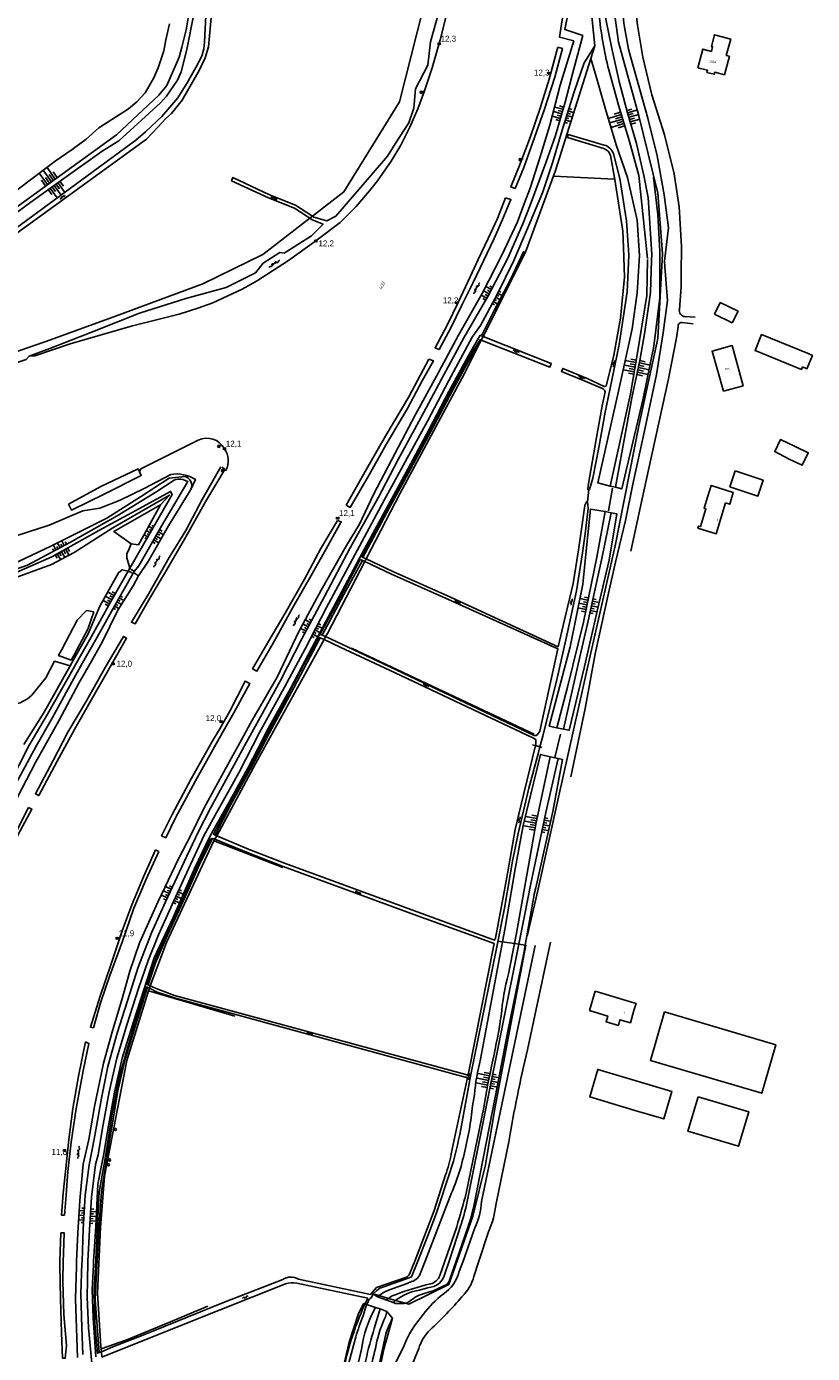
# Model space of a CAD drawing. Header units: millimetres. Extents: x 149344 to 154519, y 463794 to 476271.
# Tile 59 of 70: x 149745 to 150075, y 471195 to 471752. Entities that reach past the tile are written whole.
import ezdxf

# ---------------------------------------------------------------- set-up
doc = ezdxf.new("R2010")
doc.units = ezdxf.units.MM
doc.header["$LTSCALE"] = 4
doc.layers.get('0').update_dxf_attribs({"color": 252, "linetype": 'CONTINUOUS'})
for name, color, linetype in [('Gebouw', 252, 'CONTINUOUS'), ('Huisnummer', 252, 'CONTINUOUS'), ('Kilometrering', 252, 'CONTINUOUS'), ('symbool talud', 252, 'CONTINUOUS'), ('symbool water', 252, 'CONTINUOUS'), ('Topografie', 252, 'CONTINUOUS'), ('Waternaam', 252, 'CONTINUOUS')]:
    doc.layers.add(name, color=color, linetype=linetype)
doc.styles.add('ISO', font='ISO')
doc.styles.add('rtw_iso', font='iso-rtw.shx')

# ---------------------------------------------------------------- blocks, each defined once
blk = doc.blocks.new('nietgedefinieerd')
at = {"color": 0}
blk.add_circle((0, 0), 0.45, dxfattribs=at)
at = {"style": 'ISO'}
blk.add_attdef('88', (0.6, 0), '', height=0.9, dxfattribs=at)
blk = doc.blocks.new('water6')
at = {"linetype": 'Continuous'}
for centre, start, end in [((0.16, 1.47), 129.7446, 230.2554), ((-0.47, 2.22), 309.7446, 50.2554), ((-0.47, 0.72), 309.7446, 50.2554), ((0.49, 0), 129.7446, 230.2554), ((-0.14, 0.75), 309.7446, 50.2554), ((0.16, -1.51), 129.7446, 230.2554), ((-0.47, -0.76), 309.7446, 50.2554), ((-0.47, -2.26), 309.7446, 50.2554), ((-0.14, -0.75), 309.7446, 50.2554)]:
    blk.add_arc(centre, 0.488, start, end, dxfattribs=at)
blk = doc.blocks.new('talud')
for p, q in [((0, 0.75), (0.5, 0.75)), ((0, 0.5), (1, 0.5)), ((0, 0.25), (0.5, 0.25)), ((0, 0), (1, 0)), ((0, -0.25), (0.5, -0.25)), ((0, -0.5), (1, -0.5)), ((0, -0.75), (0.5, -0.75))]:
    blk.add_line(p, q)
blk = doc.blocks.new('water4')
at = {"linetype": 'Continuous'}
for centre, start, end in [((-0.01, 0.75), 129.7446, 230.2554), ((-0.32, 1.12), 309.7446, 50.2554), ((-0.32, 0.37), 309.7446, 50.2554), ((0.32, 0.01), 129.7446, 230.2554), ((0, 0.38), 309.7446, 50.2554), ((-0.01, -0.74), 129.7446, 230.2554), ((-0.32, -0.37), 309.7446, 50.2554), ((-0.32, -1.12), 309.7446, 50.2554), ((0, -0.37), 309.7446, 50.2554)]:
    blk.add_arc(centre, 0.244, start, end, dxfattribs=at)
blk = doc.blocks.new('kilometerpaal')
for p, q in [((-0.44, 0.44), (0.44, -0.44)), ((-0.44, -0.44), (-0.44, 0.44)), ((0.44, 0.44), (-0.44, -0.44)), ((0.44, -0.44), (0.44, 0.44))]:
    blk.add_line(p, q)
at = {"style": 'rtw_iso'}
blk.add_attdef('KILOMETERPAAL', (0.59, 0.87), '', height=2.5, dxfattribs=at)
blk = doc.blocks.new('aanduidingsbord')
for p, q in [((-0.81, -0.33), (0, 0)), ((-1.45, -0.5), (-1.01, -0.5))]:
    blk.add_line(p, q)
at = {"color": 0}
blk.add_circle((-1.23, -0.5), 0.45, dxfattribs=at)

msp = doc.modelspace()

# ---------------------------------------------------------------- linework, layer by layer
at = {"layer": 'Gebouw'}
for points in [[(150040.03, 471739.77), (150037.95, 471731.98), (150033.9, 471733.07), (150033.66, 471732.18), (150030.62, 471732.99), (150030.86, 471733.89), (150026.83, 471734.96), (150028.92, 471742.74), (150032.48, 471741.78), (150033.01, 471743.76), (150032.47, 471743.91), (150033.77, 471748.76), (150040.57, 471746.94), (150038.74, 471740.11), (150040.03, 471739.77)], [(150041.26, 471627.91), (150043.64, 471632.72), (150036.2, 471636.41), (150033.82, 471631.59), (150041.26, 471627.91)], [(150070.67, 471609.35), (150070.25, 471608.3), (150050.79, 471616.3), (150053.54, 471622.97), (150073, 471615)], [(150037.51, 471599.14), (150045.78, 471601.47), (150041.17, 471618.32), (150032.74, 471615.97), (150037.51, 471599.14)], [(150070.67, 471609.35), (150072.54, 471608.58), (150074.86, 471614.23), (150073, 471615)], [(150065.14, 471570.68), (150070.59, 471568.09), (150073.1, 471573.35), (150067.64, 471575.95), (150061.44, 471578.89), (150059.03, 471573.82), (150065.14, 471570.68)], [(150042.47, 471565.76), (150054.21, 471561.83), (150051.98, 471555.2), (150040.24, 471559.12), (150042.47, 471565.76)], [(150030.94, 471555.15), (150032.42, 471559.64), (150041.67, 471556.62), (150040.16, 471551.78), (150038.44, 471552.3)], [(150038.44, 471552.3), (150034.49, 471539.33), (150026.86, 471541.74), (150027.12, 471542.59), (150027.88, 471542.36), (150030.15, 471549.85), (150029.4, 471550.08), (150030.94, 471555.15)], [(149983.68, 471347.37), (149981.37, 471339.28), (149988.98, 471336.96), (149988.29, 471334.56), (149993.45, 471333.04), (149994.14, 471335.43), (149998.51, 471334.13), (150000, 471339.28)], [(150000, 471342.55), (149983.68, 471347.37)], [(150000, 471339.28), (150000.87, 471342.29), (150000, 471342.55)], [(150000, 471339.28), (150000, 471339.28)], [(150012.81, 471338.72), (150059.5, 471324.88), (150053.61, 471304.53), (150006.88, 471318.37), (150012.81, 471338.72)], [(150000, 471310.03), (149984.8, 471314.54), (149981.47, 471302.99), (150000, 471297.49)], [(150000, 471297.49), (150012.49, 471293.79), (150015.83, 471305.33), (150000, 471310.03)], [(150026.95, 471303.08), (150022.66, 471288.62), (150043.86, 471282.34), (150048.15, 471296.79), (150026.95, 471303.08)]]:
    msp.add_lwpolyline(points, dxfattribs=at)
at = {"layer": 'Topografie'}
for p, q in [((149966.45, 471689.4), (149991.72, 471688.13)), ((149980.54, 471552.73), (149981.1, 471557.88)), ((149990.96, 471558.5), (149989.38, 471549.05)), ((149990.06, 471559.38), (149992.32, 471558.91)), ((149987.96, 471548.64), (149990.39, 471548.2)), ((149792.21, 471521.76), (149790.15, 471523.11)), ((149892.37, 471219.15), (149890.68, 471220.34)), ((149892.37, 471219.15), (149896.31, 471217.71)), ((149896.31, 471217.71), (149899.04, 471216.78)), ((149891.53, 471214.62), (149887.75, 471215.91)), ((149893.59, 471214.11), (149891.53, 471214.62)), ((149896.36, 471213.03), (149893.59, 471214.11))]:
    msp.add_line(p, q, dxfattribs=at)
for points in [[(150025.66, 471630.21), (150021.38, 471630.51, -0.475081), (150019.07, 471633.54), (150019.79, 471643.02), (150019.82, 471648.47), (150019.87, 471659.9), (150019.02, 471676.52), (150016.8, 471690.41), (150012.83, 471706.85), (150007.52, 471723.63), (150003.7, 471739.34), (150001.44, 471752.85), (150000.17, 471763.75), (149999.66, 471773.44), (149999.99, 471786.07), (150000.19, 471794.61), (150000.93, 471810.57), (150001.44, 471823.55), (150002.1, 471831.88), (150002.77, 471845.52), (150003.49, 471854.24), (150003.73, 471858.77), (150005.72, 471893.67), (150006.17, 471901.74)], [(150005.65, 471654.9), (150002.01, 471689.65), (149998.08, 471704.01), (149993.46, 471719.26), (149989.44, 471734.06, -0.034685), (149985.28, 471757.69), (149984, 471773.39, -0.028871), (149983.92, 471795.26), (149985.08, 471815.38), (149986.03, 471834.96), (149988.54, 471861.81), (149989.44, 471874.69)], [(149992.32, 471558.91), (149999.11, 471596.34), (150002.5, 471612.01), (150004.61, 471624.12), (150006.95, 471640.66), (150007.36, 471654.12), (150007.44, 471656.59), (150005.93, 471680.54), (150004.09, 471689.76), (150001.13, 471703.08), (149997.34, 471716.08), (149993.73, 471729.16), (149990.69, 471742.99), (149988.18, 471755.34), (149986.47, 471774.01, -0.027675), (149986.93, 471800.69), (149987.98, 471817.33), (149988.54, 471834.68), (149989.94, 471859.67), (149991.24, 471874.58)], [(149994.82, 471764.55, 0.05083), (149998.5, 471739.69), (150005.76, 471713.81), (150009.71, 471697.97), (150012.71, 471681.59), (150014.51, 471667.73), (150012.82, 471653.83), (150012.98, 471651.57), (150014, 471637.22), (150012.3, 471623.74), (150009.41, 471606.17), (150004.38, 471582.62), (149999.57, 471560.15), (149996.43, 471544.99), (149992.2, 471527.42), (149989.36, 471514.4), (149983.73, 471489), (149979.49, 471466.04), (149973.52, 471437.33)], [(149998.63, 471532.12), (150003.21, 471552.74), (150007.4, 471571.95), (150010.69, 471587.2), (150014.42, 471604.45), (150017.83, 471621.53), (150018.49, 471626.37, -0.430125), (150020.06, 471628.01), (150024.8, 471627.4)], [(149814.2, 471558, 0.436136), (149811.73, 471563.4), (149805.05, 471562.67), (149792.99, 471554.8), (149778.95, 471545.97), (149755.36, 471534.19), (149736.5, 471525.16), (149715.1, 471518.8), (149708.55, 471516.72), (149695.12, 471512.45), (149685.76, 471509.23), (149671.52, 471502.34), (149657.69, 471495.42), (149644.13, 471487.93), (149631.3, 471480.39), (149619.1, 471473.08), (149606.64, 471465.83), (149600.88, 471462.36)], [(149776, 471550.05), (149784.51, 471553.52), (149794.53, 471558.32), (149805.71, 471564.3, -0.175778), (149816.09, 471562.18), (149814.2, 471558)], [(149602.18, 471460.23), (149610.16, 471465.12), (149622.27, 471472.32), (149634.79, 471479.91), (149647.33, 471487.03), (149659.75, 471494), (149672.65, 471500.62), (149686.46, 471506.73), (149695.28, 471510.16), (149711.69, 471515.14), (149726.77, 471519.66), (149745.61, 471526.2), (149763.62, 471535.89), (149783.19, 471546.82), (149799.81, 471557.13), (149807.15, 471561.91, -0.219828), (149812.89, 471561.26), (149801.91, 471542.87), (149792.34, 471525.84), (149790.52, 471523.68)], [(149788.59, 471524.86), (149787.31, 471529.32, -0.19095), (149787.93, 471532.32), (149789.15, 471535.1)], [(149960.58, 471449.92), (149959.82, 471447.02), (149955.89, 471432.62), (149951.38, 471413.51), (149949.02, 471402.01), (149948.04, 471396.2), (149945.7, 471382.28), (149942.3, 471365.25), (149931.38, 471311.66), (149927.34, 471289.42, -0.029793), (149922.94, 471271.7), (149917.32, 471254.72), (149914.6, 471247.66), (149909.29, 471234.14), (149906.7, 471227.55), (149905.24, 471226.99), (149895.13, 471223.34, 0.132863), (149891.97, 471221.63), (149890.68, 471220.34)], [(149823.28, 471411.43, 0.185818), (149822.1, 471410.97), (149816.36, 471398.63), (149808.74, 471382.03), (149800, 471362.5), (149795.68, 471350.32), (149796.29, 471350.03)], [(149797.1, 471349.65), (149800.25, 471348.17), (149807.27, 471345.6), (149826.5, 471340.45), (149929.47, 471312.41, 0.676911), (149930.61, 471312.94), (149941.33, 471367.4), (149931.7, 471370.91), (149909.25, 471378.98), (149852.83, 471399.73), (149838.14, 471405.43), (149824.2, 471411.17)], [(149824.19, 471411.17, 0.137489), (149823.28, 471411.43)], [(149944.84, 471368.12), (149935.64, 471318.79, 0.042551), (149933.06, 471303.95), (149932.33, 471299.22, -0.017752), (149930.95, 471289.48), (149929.58, 471282.85, -0.053799), (149923.5, 471262.7), (149912.38, 471234.14), (149910.56, 471229.47, -0.263511), (149906.72, 471225.49), (149904.81, 471224.71), (149897.08, 471221.89, 0.061376), (149893.03, 471219.65)], [(149949.92, 471367.39), (149947.33, 471354.67, 0.042555), (149944.31, 471337.09, -0.015033), (149940.82, 471318.45, 0.013366), (149937, 471298.57), (149929.6, 471262.62, -0.010629), (149925.64, 471248.55), (149920.64, 471234.14), (149918.55, 471228.11, -0.256617), (149914.68, 471224.56, 0.03593), (149899.79, 471219.94, 0.100076), (149897.09, 471218.47)], [(149899.43, 471190.1), (149903.56, 471198.71, -0.053379), (149908.31, 471207.54), (149911.64, 471211.74, -0.074791), (149920.03, 471220.26, 0.187127), (149926.74, 471229.75), (149928.31, 471234.14), (149933.29, 471248.03, 0.089045), (149936.02, 471259.08), (149958.61, 471366.52)], [(149951.68, 471367.14), (149930.36, 471260.46, -0.031907), (149927.49, 471249.68), (149922.44, 471234.14), (149920.83, 471229.19, -0.351768), (149913.43, 471222.96), (149910, 471221.91, 0.130209), (149900.04, 471217.62)], [(149918.33, 471174.75, 0.012113), (149907.84, 471172.34, -0.0061), (149905.56, 471172.19, -0.49397), (149901.78, 471176.26), (149902.11, 471178.89), (149909.73, 471197.42, -0.126595), (149914.53, 471205.27, 0.02926), (149927.84, 471219.16, 0.135805), (149932.86, 471227.68), (149934.98, 471234.14), (149939.01, 471246.43, 0.071255), (149942.19, 471258.28), (149947.5, 471284.21, -0.015452), (149955.3, 471322.77), (149965.02, 471367.93)], [(149904.13, 471216.43, 0.146447), (149906.73, 471217.88, -0.115244), (149913.34, 471220.89), (149915.74, 471221.67), (149919.91, 471223.57, 0.30905), (149922.79, 471226.59), (149925.41, 471234.14), (149930.41, 471248.58, 0.032112), (149932.78, 471257.19), (149941.99, 471303.65), (149946.89, 471329.85), (149953.92, 471364), (149954.41, 471366.74)], [(149776.61, 471196.09), (149781.48, 471198.09), (149793.7, 471202.82), (149827.87, 471216.67), (149852.72, 471226.4, -0.276408), (149859.27, 471226.58), (149889.55, 471220.12), (149892.02, 471223.03), (149904.14, 471227.26, 0.256738), (149906.17, 471229.35), (149908.02, 471234.14), (149916.19, 471255.33), (149920.92, 471270.3, 0.057695), (149923.34, 471279.09), (149929.99, 471310.51, 0.67001), (149929.23, 471311.28), (149826.26, 471339.4), (149807.67, 471344.52), (149800.02, 471347.03), (149796.73, 471348.64)], [(149887.18, 471216.11, -0.005373), (149888.34, 471218.59), (149858.54, 471224.81, 0.141137), (149853.82, 471224.53), (149812.79, 471208.19), (149776.78, 471193.77)], [(149890.68, 471220.34), (149889.93, 471218.77, 0.206408), (149888.46, 471216.89), (149887.82, 471216)], [(149893.03, 471219.65, 0.010998), (149892.37, 471219.15)], [(149897.09, 471218.47, 0.03525), (149896.31, 471217.71)], [(149836.44, 471033.3), (149852.49, 471049.33), (149860.19, 471058.92, 0.049927), (149862.6, 471064.17, 0.033663), (149866.81, 471082.04, -0.016342), (149872.46, 471113.12, 0.014003), (149876.29, 471136.77, -0.03472), (149881.78, 471164.76, 0.017944), (149885.24, 471178.88, -0.047688), (149891.09, 471205.84), (149893.59, 471214.11)], [(149837.28, 471030.22), (149854.83, 471047.33), (149862.4, 471057.91, 0.105065), (149864.5, 471064.01), (149868.35, 471081.63, -0.026007), (149874.66, 471112.78, 0.021641), (149876.98, 471124.52), (149883.48, 471159.96), (149885.33, 471169.58), (149887.06, 471178.39), (149889.22, 471187.24, -0.007793), (149891.88, 471198.95, -0.067998), (149895.72, 471210.68), (149896.36, 471213.03)], [(149869.07, 471145.8), (149877.45, 471184.53, -0.064902), (149887.18, 471216.11)], [(149870.54, 471127.13), (149875.42, 471143.39, 0.110264), (149876.83, 471152.67, -0.156681), (149879.12, 471165.86, 0.107116), (149881.67, 471174.23, -0.009325), (149883.27, 471186.28), (149885.71, 471197.21, -0.088522), (149891.53, 471214.62, 0.088522)], [(149887.75, 471215.91), (149886.36, 471211.2, 0.005402), (149883.3, 471202.39), (149880.41, 471191.37)], [(149900.04, 471217.62, 0.015348), (149899.04, 471216.78)], [(149899.04, 471216.78), (149899.93, 471216.38), (149902.12, 471216.38, 0.097477), (149904.13, 471216.43)], [(149898.77, 471210.23, 0.038849), (149895.9, 471203.62), (149894.25, 471195.79), (149890.01, 471176.48), (149882.39, 471139.62, 0.0037), (149879.06, 471124.82), (149876.78, 471110.3), (149870.1, 471075.24), (149866.94, 471062.14, -0.074506), (149863.98, 471055.67), (149862.14, 471052.41, -0.037366), (149856.49, 471045.77), (149852.39, 471041.49), (149838.25, 471026.75)]]:
    msp.add_lwpolyline(points, format="xyb", dxfattribs=at)
at = {"layer": 'Topografie', "flags": 128}
for points in [[(149955.23, 471370.43), (149959.83, 471390.27), (149959.96, 471390.85), (149968.34, 471428.77), (149980.89, 471485.05), (149992.16, 471534.28), (150002.09, 471584.59), (150010.08, 471621.28), (150011.93, 471656.9), (150010.04, 471682.26), (150002.03, 471714.8), (149993.54, 471745.73), (149990.94, 471764.09), (149990.08, 471788.46), (149992.01, 471818.54), (149995.56, 471874.34)], [(149927.37, 471828.96), (149916.44, 471779.21), (149901.69, 471720.62), (149878.35, 471682.82), (149865.2, 471672.65)], [(149983.62, 471744.15), (149980.67, 471772.95)], [(149921.99, 471759.41), (149918.73, 471746.62), (149915.34, 471734.94), (149912.13, 471725.23), (149909.32, 471717.74), (149905.99, 471710.07), (149902.16, 471702.41), (149898.23, 471695.72), (149892.36, 471687.52), (149889.03, 471683.28), (149883.48, 471676.77), (149876.75, 471670), (149866.56, 471662.23), (149855.15, 471654), (149841.68, 471645.42), (149835.73, 471642), (149823.37, 471636.32), (149817.09, 471634.04), (149809.24, 471631.58), (149789.68, 471626.67), (149763.47, 471619.14), (149748.71, 471614.08), (149746.33, 471613.96)], [(149981.96, 471738.86), (149983.62, 471744.15)], [(149936.73, 471622.16), (149954.45, 471657.48), (149967.15, 471691.79), (149981.96, 471738.86)], [(149864.08, 471671.79), (149844.34, 471656.52), (149819.14, 471644.21), (149782.56, 471630.71), (149755.32, 471620.77), (149710.9, 471605.34), (149700.52, 471601.76)], [(149865.2, 471672.65), (149864.08, 471671.79)], [(149887.64, 471528.84), (149901.93, 471556.35), (149928.91, 471606.59), (149935.95, 471620.61)], [(149935.95, 471620.61), (149936.73, 471622.16)], [(149746.33, 471613.96), (149745.02, 471612.53), (149738.51, 471610.24), (149728.83, 471606.06), (149711.96, 471600.12), (149704.9, 471598.59)], [(149827.31, 471567.26), (149828.35, 471566.4)], [(149599.42, 471464.75), (149609.64, 471471.34), (149621.41, 471478.68), (149634.32, 471486.14), (149646.51, 471493.24), (149659.55, 471499.55), (149672.38, 471506.6), (149683.93, 471512.94), (149700.11, 471520.96), (149702.93, 471522.36), (149722.51, 471532.6), (149754.77, 471542.94), (149768.82, 471549), (149776, 471550.05)], [(149801.46, 471551.53), (149781.8, 471540.28), (149789.15, 471535.1)], [(149789.15, 471535.1), (149792.12, 471534.76), (149801.46, 471551.53)], [(149870.65, 471496.21), (149871.39, 471497.57), (149887.06, 471527.73)], [(149887.06, 471527.73), (149887.64, 471528.84)], [(149869.99, 471495.01), (149870.65, 471496.21)], [(149824.99, 471412.64), (149841.43, 471443.12), (149844.33, 471448.39), (149869.99, 471495.01)], [(149881.46, 471491.31), (149929.67, 471468.73), (149958.16, 471455.26)], [(149966.83, 471445.48), (149969.23, 471455.28)], [(149957.47, 471450.78), (149958.71, 471450.43)], [(149958.71, 471450.43), (149960.58, 471449.92)], [(149960.58, 471449.92), (149961.36, 471449.7)], [(149824.2, 471411.17), (149824.99, 471412.64)], [(149797.1, 471349.65), (149803.86, 471367.86), (149823.83, 471410.49), (149824.2, 471411.17)], [(149852.68, 471399.25), (149824.14, 471410.38)], [(149942.98, 471368.39), (149944.84, 471368.12)], [(149944.84, 471368.12), (149949.92, 471367.39)], [(149954.41, 471366.74), (149954.71, 471366.7), (149941.59, 471298.21), (149937.68, 471274.53), (149932.48, 471252.9), (149922.36, 471224.34), (149905.52, 471216.02), (149904.13, 471216.43)], [(149949.92, 471367.39), (149951.68, 471367.14)], [(149951.68, 471367.14), (149954.41, 471366.74)], [(149796.32, 471347.52), (149787.27, 471318.24), (149777.94, 471269.74), (149776.19, 471248.21), (149774.95, 471220.77), (149776.45, 471198.24), (149776.52, 471197.28)], [(149796.32, 471347.52), (149796.73, 471348.64)], [(149832.54, 471336.89), (149796.32, 471347.52)], [(149796.73, 471348.64), (149797.1, 471349.65)], [(149893.03, 471219.65), (149891.14, 471220.21)], [(149897.09, 471218.47), (149893.03, 471219.65)], [(149900.04, 471217.62), (149897.09, 471218.47)], [(149821.22, 471215.25), (149805.66, 471208.68), (149787.32, 471201.11), (149776.52, 471197.28)], [(149887.18, 471216.11), (149886.58, 471216.21), (149884.39, 471212.13), (149880.48, 471200.16), (149870.89, 471158.99), (149869.07, 471145.8)], [(149887.82, 471216), (149887.18, 471216.11)], [(149888.07, 471215.96), (149887.82, 471216)], [(149904.13, 471216.43), (149900.04, 471217.62)], [(149898.77, 471210.23), (149895.14, 471197.12), (149889.09, 471167.85), (149876.89, 471106.7), (149867.48, 471062.2), (149862.96, 471052.29), (149853.49, 471041.08), (149838.84, 471026.55)], [(149776.52, 471197.28), (149776.61, 471196.09)], [(149776.61, 471196.09), (149776.78, 471193.77)]]:
    msp.add_lwpolyline(points, dxfattribs=at)
at = {"layer": 'Topografie'}
for points in [[(149930.2, 471799.44), (149926.61, 471797.81), (149924.65, 471789.14), (149922.32, 471774.84), (149918.37, 471759.2), (149914.7, 471745.78), (149913.57, 471735.98), (149908.31, 471726.07), (149907.64, 471717.96), (149905.53, 471711.77), (149899.84, 471702.95), (149896.57, 471697.88), (149888.07, 471687.95), (149874.89, 471672.58), (149871.17, 471670.66), (149865.73, 471672.3), (149865.2, 471672.65)], [(149768.86, 471194.9), (149768.46, 471206.22), (149768.05, 471220.4), (149768.46, 471233.21), (149768.49, 471234.14), (149768.99, 471247.56), (149769.83, 471261.85), (149771.48, 471274.52), (149773.58, 471285.29), (149776.64, 471302.44), (149779.26, 471315.82), (149783.28, 471329.71), (149787.56, 471343.41), (149792.06, 471357.51), (149797.57, 471371.88), (149803.49, 471384.85), (149811.33, 471401.74), (149817.2, 471414.12), (149822.35, 471424.21), (149832.32, 471442.37), (149837.48, 471451.84), (149841.75, 471459.67), (149851.75, 471477.71), (149860.73, 471495.22), (149870.19, 471512.97), (149880.92, 471533.43), (149892.68, 471554.4), (149901.16, 471570.53), (149910.66, 471588.01), (149919.31, 471604.31), (149928.65, 471621.55), (149938.76, 471638.95), (149946.95, 471654.76), (149953.37, 471669.39), (149956.4, 471677.27), (149958.87, 471683.69), (149963, 471695.06), (149967.08, 471706.52), (149971.08, 471720.56), (149974.78, 471734.43), (149978.54, 471748.52), (149971, 471750.99), (149973.51, 471763.54)], [(149813.77, 471759.85), (149812.12, 471750.86), (149810.34, 471743.59), (149809.3, 471739.33), (149804.05, 471727.51), (149800.74, 471723.4), (149782.92, 471706.73), (149730.67, 471669.03)], [(149970.93, 471761.37), (149968.81, 471747.77), (149974.71, 471746.22), (149969.05, 471727.56), (149964.73, 471710.78), (149960.55, 471697.11), (149956.45, 471684.47), (149954.12, 471678.3), (149951.12, 471670.34), (149944.6, 471656.3), (149936.34, 471640.23), (149926.41, 471622.76), (149917.15, 471605.52), (149908.38, 471589.42), (149899.81, 471573.17), (149890.77, 471555.88), (149884.92, 471543.35), (149879.41, 471534.4), (149868.79, 471515.68), (149859.44, 471498.38), (149850.33, 471479.22), (149839.11, 471459.91), (149835.33, 471452.92), (149829.72, 471442.57), (149819.77, 471424.34), (149814.16, 471412.85), (149809.02, 471402.88), (149800.26, 471384.69), (149792.61, 471367.69), (149788.6, 471355.82), (149785.26, 471343.76), (149781.24, 471330.74), (149777.46, 471317.13), (149773.76, 471298.98), (149771.36, 471285.1), (149769.04, 471274.78), (149767.54, 471259.59), (149766.71, 471246.03), (149766.21, 471234.14), (149766.12, 471231.92), (149765.76, 471218.3), (149766.19, 471205.92), (149766.58, 471193.69)], [(149732.11, 471667.63), (149746.97, 471678.56), (149760.8, 471688.48), (149777.01, 471699.91), (149783.88, 471704.29), (149801.37, 471720.25), (149803.93, 471723.06), (149808.53, 471729.75), (149810.06, 471733.23), (149812.42, 471742.65), (149812.75, 471743.98), (149815.1, 471756.06)], [(149734.09, 471662.67), (149791.11, 471704.52), (149795.15, 471708.08), (149801.95, 471714.53), (149808.65, 471722.33), (149812.64, 471728.67), (149816.3, 471735.01), (149818.71, 471739.77), (149819.56, 471742.82), (149819.91, 471745.7), (149820.47, 471756.79)], [(149737.04, 471680.55), (149757.24, 471695.78), (149764.36, 471700.61), (149770.26, 471705.03), (149775.51, 471709.74), (149788.03, 471717.66), (149791.47, 471720.64), (149795.01, 471724.44), (149798.63, 471730.67), (149800.41, 471734.88), (149802.75, 471741.99), (149803.71, 471746.6), (149805.12, 471753.39)], [(149822.63, 471756.06), (149821.6, 471743.67), (149820.1, 471739.08), (149817.68, 471733.76), (149810.45, 471721.27), (149806.07, 471715.79), (149803.66, 471713.61), (149800.36, 471709.99), (149795.55, 471704.96), (149739.57, 471664.4)], [(149983.62, 471744.15), (149979.08, 471736.98), (149974.96, 471724.87), (149969.83, 471708.75), (149965.78, 471694.97), (149961.63, 471682.5), (149958.97, 471676.1), (149955.76, 471668.39), (149949.55, 471654.08), (149942.63, 471639.8), (149935.61, 471626.81), (149932.13, 471621.84), (149922.35, 471603.64), (149913.34, 471586.56), (149903.99, 471569.6), (149895.09, 471553.2), (149883.91, 471532.27), (149871.08, 471508.46), (149862.02, 471491.03), (149852.43, 471473.22), (149842.92, 471455.89), (149840.13, 471450.5), (149834.2, 471439.03), (149825.08, 471422.46), (149819.79, 471412.82), (149813.94, 471400.53), (149807.01, 471385.29), (149800.6, 471371.05), (149796.26, 471360.23), (149792.14, 471348.57), (149787.4, 471333.62), (149783.15, 471319.33), (149779.82, 471305.2), (149777.15, 471289.97), (149775.23, 471278.7), (149774.2, 471274.64), (149772.53, 471260.93), (149771.59, 471247.21), (149771, 471234.14), (149770.96, 471233.34), (149770.63, 471219.02), (149771.17, 471206.15), (149772.61, 471191.25)], [(149990.06, 471559.38), (149984.8, 471560.77), (149993.46, 471599.26), (149999.23, 471625.31), (150001.33, 471640.47), (150002.39, 471656.08), (150001.38, 471670.98), (149997.27, 471688.94), (149992.56, 471702.61), (149988.07, 471717.57), (149984.18, 471731.28), (149981.96, 471738.86)], [(149865.2, 471672.65), (149858.1, 471677.24), (149847.18, 471681.56), (149831.8, 471688.88), (149831.23, 471687.54), (149846.75, 471680.38), (149857.58, 471676.07), (149864.08, 471671.79)], [(149992.32, 471558.91), (149994.91, 471558.21), (150003.86, 471596.07), (150008.31, 471618.09), (150010.92, 471638.34), (150010.84, 471652.54), (150010.81, 471657.83), (150009.96, 471673.31), (150008.22, 471688.84)], [(149864.08, 471671.79), (149865.08, 471671.13), (149869.6, 471669.24), (149864.69, 471664.45), (149853.23, 471657.17), (149851.5, 471657.4), (149844.44, 471652.91), (149841.2, 471648.87), (149828.93, 471642.78), (149812.05, 471638.14), (149792.59, 471631.96), (149772.82, 471624.13), (149754.96, 471617.18), (149746.33, 471613.96)], [(149953.79, 471657.93), (149948.11, 471645.85), (149941.39, 471633.12), (149936.1, 471622.41)], [(150005.67, 471654.48), (150005.42, 471639.33), (150001.37, 471614.48), (149998.5, 471598.12), (149990.06, 471559.38)], [(149774.23, 471193.93), (149773.14, 471210.27), (149772.78, 471222.09), (149773.28, 471232.59), (149773.37, 471234.14), (149774.25, 471248.69), (149775.17, 471266.33), (149776.65, 471274.25), (149777.52, 471278.41), (149779.55, 471290.88), (149782.11, 471304.99), (149785.37, 471319.31), (149790.04, 471334.47), (149794.39, 471347.99), (149798.78, 471361.38), (149806.71, 471378.33), (149815.74, 471398.92), (149822.28, 471412.64), (149829.74, 471425.96), (149838.01, 471441), (149842.34, 471449.4), (149846.6, 471457.67), (149855.9, 471474.47), (149864.86, 471491.48), (149875.1, 471510.69), (149885.96, 471531.2), (149896.65, 471550.78), (149905.29, 471566.73), (149913.98, 471582.93), (149922.41, 471599.05), (149930.42, 471613.88), (149935.52, 471622.64), (149936.1, 471622.41)], [(149935.67, 471620.71), (149935.47, 471620.79), (149931.4, 471614.31), (149923.17, 471599.5), (149915.04, 471583.86), (149906.48, 471568.05), (149896.78, 471550.2), (149885.79, 471529.71), (149886.31, 471529.46)], [(149886.31, 471529.46), (149896.41, 471548.25), (149905.31, 471564.66), (149914.79, 471582.29), (149924.01, 471599.73), (149932.02, 471614.35), (149935.67, 471620.71)], [(149935.95, 471620.61), (149935.67, 471620.71)], [(149936.73, 471622.16), (149965.3, 471610.81), (149964.73, 471609.32), (149935.95, 471620.61)], [(149936.1, 471622.41), (149936.73, 471622.16)], [(149792.57, 471565.32), (149793.27, 471563.8), (149778.11, 471556.06), (149764.08, 471549.32), (149762.84, 471551.77), (149776.35, 471559.19), (149792.04, 471566.62)], [(149826.68, 471567.42), (149818.86, 471553.74), (149811.99, 471540.79), (149805.11, 471529.35), (149796.5, 471514.28), (149789.2, 471502.2), (149790.78, 471501.52), (149796.96, 471512.34), (149803.94, 471524.11), (149811.87, 471537.86), (149820.48, 471553.05), (149828.35, 471566.4)], [(149792.04, 471566.62), (149792.57, 471565.32)], [(149814.2, 471558), (149804.79, 471542.68), (149796.28, 471527.7), (149792.21, 471521.76)], [(149602.77, 471459.27), (149608.01, 471462.62), (149620.22, 471469.55), (149633.32, 471477.6), (149645.71, 471484.33), (149657.19, 471490.63), (149672.7, 471498.91), (149687.14, 471505.76), (149697.48, 471509.63), (149713.41, 471514.27), (149714.79, 471514.68), (149735.19, 471520.63), (149755.77, 471529.7), (149775.57, 471540.71), (149791.02, 471549.13), (149805.63, 471557.16), (149806.35, 471555.79), (149796.49, 471538.78), (149788.59, 471524.86)], [(149801.46, 471551.53), (149805.16, 471555.56), (149781.44, 471541.85), (149765.15, 471531.54), (149755.74, 471526.46), (149740.1, 471520.73), (149725.42, 471515.87), (149715.51, 471513.22), (149707.08, 471510.96), (149697.15, 471507.51), (149687.74, 471503.91), (149675.61, 471498.8), (149663.23, 471491.2), (149658.47, 471490.02), (149646.88, 471483.52), (149633.34, 471475.47), (149620.66, 471467.56)], [(149887.64, 471528.84), (149898.89, 471523.51), (149921.45, 471513.45), (149968.17, 471491.97), (149970.87, 471503.27), (149974.52, 471518.48), (149976.57, 471531.68), (149977.8, 471540.25), (149979.41, 471551.21), (149980.08, 471552.71), (149980.54, 471552.73)], [(149980.54, 471552.73), (149980.8, 471549.9), (149979.54, 471539.32), (149978.47, 471531.31), (149975.94, 471515.47), (149971.45, 471494.83), (149967.74, 471478.69), (149961.77, 471454.46), (149960.58, 471449.92)], [(149967.71, 471457.93), (149964.45, 471458.56), (149973.2, 471491.84), (149978.5, 471518.19), (149979.88, 471530.73), (149981.78, 471549.73), (149987.96, 471548.64)], [(149987.96, 471548.64), (149984.4, 471529.52), (149978.81, 471502.2), (149972.15, 471474.99), (149967.71, 471457.93)], [(149970.43, 471457.4), (149977.29, 471487.75), (149980.47, 471501.62), (149986.52, 471528.93), (149990.39, 471548.2)], [(149990.39, 471548.2), (149992.84, 471547.67), (149989.57, 471528.26), (149985.32, 471509.91), (149979.28, 471483.65), (149972.89, 471456.92), (149970.43, 471457.4)], [(149763.52, 471484), (149765.75, 471487.93), (149771.1, 471497.38), (149775.95, 471508.91), (149783.85, 471522.98), (149785.39, 471524.29), (149787.88, 471523.71)], [(149787.88, 471523.71), (149788.59, 471524.86)], [(149788.59, 471524.86), (149789.14, 471524.35), (149789.76, 471523.94), (149790.52, 471523.68)], [(149885.21, 471528.6), (149876.75, 471512.6), (149868.43, 471497.26), (149869.27, 471496.86)], [(149869.27, 471496.86), (149878.28, 471513.89), (149886.11, 471528.18)], [(149870.65, 471496.21), (149877.41, 471493.02), (149900.32, 471482.29), (149958.09, 471454.72), (149959.04, 471454.73), (149959.57, 471455.06), (149960.46, 471456.5), (149968.09, 471491.1), (149920.94, 471512.27), (149898.31, 471522.46), (149887.06, 471527.73)], [(149886.11, 471528.18), (149885.21, 471528.6)], [(149887.06, 471527.73), (149886.11, 471528.18)], [(149886.2, 471529.25), (149886.31, 471529.46)], [(149886.31, 471529.46), (149887.64, 471528.84)], [(149787.88, 471523.71), (149780.47, 471510.72), (149771.79, 471494.95), (149767.33, 471487.14), (149762.81, 471479.24), (149754.05, 471463.7), (149746.24, 471450.37), (149738.15, 471434.68), (149729.83, 471418.18), (149722.06, 471402.21), (149716.54, 471390.6), (149711.53, 471377.59), (149707.13, 471365.04), (149702.86, 471353)], [(149705.9, 471351.15), (149706.01, 471352.74), (149706.48, 471354.98), (149710.26, 471366.31), (149714.85, 471379.86), (149719.97, 471392.6), (149726.02, 471405.05), (149732.14, 471417.52), (149739.91, 471432.92), (149749.3, 471450.23), (149756.09, 471462.24), (149765, 471478.63), (149769.3, 471486.15), (149774.2, 471494.72), (149782.21, 471509.31), (149789.76, 471522.5)], [(149792.21, 471521.76), (149789.92, 471517.51), (149783.56, 471507.24), (149776.86, 471493.58), (149771.88, 471484.85), (149767.17, 471476.59), (149758.72, 471460.84), (149748.94, 471443.43), (149741.24, 471428.51), (149733.01, 471413.17), (149725.05, 471396.66), (149719.34, 471383.76), (149715.17, 471372.38), (149710.8, 471359.89), (149708.69, 471355.41), (149707.77, 471351.8), (149707.72, 471350.04)], [(149789.76, 471522.5), (149789.26, 471523.04), (149788.58, 471523.45), (149787.88, 471523.71)], [(149790.15, 471523.11), (149789.76, 471522.5)], [(149790.52, 471523.68), (149790.15, 471523.11)], [(149869.27, 471496.86), (149870.65, 471496.21)], [(149824.32, 471412.93), (149823.64, 471413.22), (149833.31, 471431.28), (149842.93, 471449.1), (149844.5, 471452.01), (149852.29, 471466.9), (149861.58, 471484.55), (149867.92, 471495.99), (149868.45, 471495.74)], [(149824.32, 471412.93), (149830.98, 471425.68), (149839.76, 471441.71), (149843.48, 471448.82), (149847.11, 471455.75), (149857.33, 471474.75), (149868.45, 471495.74)], [(149868.45, 471495.74), (149869.99, 471495.01)], [(149869.99, 471495.01), (149876.78, 471491.8), (149899.87, 471481.03), (149957.58, 471453.68), (149958.88, 471452.99), (149958.89, 471452.04), (149958.9, 471451.2), (149958.71, 471450.43)], [(149744.12, 471450.91), (149752.62, 471464.45), (149763.52, 471484)], [(149970.43, 471457.4), (149967.71, 471457.93)], [(149958.71, 471450.43), (149952.54, 471425.14), (149950.18, 471415.19), (149946.94, 471396.76), (149945.59, 471389.09), (149941.91, 471369.65), (149941.46, 471368.77), (149853.37, 471401.08), (149838.66, 471406.8), (149824.99, 471412.64)], [(149964.91, 471445.79), (149960.77, 471446.74), (149953.56, 471416.95), (149949.95, 471397.17), (149949.64, 471395.4), (149945.8, 471373.29), (149944.84, 471368.12)], [(149964.91, 471445.79), (149958.89, 471417.45), (149956.31, 471403.19), (149954.52, 471392.95), (149950.8, 471371.71), (149949.92, 471367.39)], [(149968.15, 471445.04), (149963.08, 471422.38), (149958.17, 471399.2), (149956.67, 471391.86), (149954.19, 471379.73), (149951.68, 471367.14)], [(149954.41, 471366.74), (149958.34, 471388.62), (149958.82, 471390.78), (149965.95, 471422.84), (149970, 471444.62), (149968.15, 471445.04)], [(149968.15, 471445.04), (149964.91, 471445.79)], [(149824.24, 471412.77), (149824.32, 471412.93)], [(149824.99, 471412.64), (149824.32, 471412.93)], [(149823.28, 471411.43), (149817.82, 471400.56), (149811.73, 471387.03), (149804.38, 471370.89), (149799.26, 471359.35), (149796.29, 471350.03)], [(149824.2, 471411.17), (149824.19, 471411.17)], [(149824.2, 471411.17), (149824.19, 471411.17)], [(149795.96, 471349.02), (149795.6, 471349.2), (149791.27, 471335.95), (149787.36, 471322.87), (149784.09, 471311.24), (149781.09, 471295.96), (149778.59, 471279.84), (149777.78, 471274.81), (149775.72, 471263.14), (149775.01, 471249.63), (149774.29, 471234.73), (149774.25, 471234.14), (149773.56, 471222.04), (149773.92, 471207.91), (149774.97, 471195.42), (149775.63, 471195.69)], [(149795.96, 471349.02), (149790.93, 471332.95), (149786.55, 471318.84), (149783.54, 471305.77), (149781.21, 471292.02), (149779.23, 471279.66), (149778.49, 471274.72), (149776.63, 471263.33), (149775.61, 471247.6), (149774.83, 471234.14), (149774.74, 471232.57), (149774.07, 471218.02), (149774.96, 471204.89), (149775.63, 471195.69)], [(149796.73, 471348.64), (149795.96, 471349.02)], [(149796.29, 471350.03), (149797.1, 471349.65)], [(149887.82, 471216), (149887.75, 471215.91)], [(149896.36, 471213.03), (149898.77, 471210.23)], [(149775.63, 471195.69), (149776.61, 471196.09)]]:
    msp.add_lwpolyline(points, dxfattribs=at)
for points in [[(149968.06, 471743.53), (149969.97, 471742.99), (149966.84, 471731.02), (149962.3, 471717.18), (149958.34, 471705.72), (149953.83, 471693.09), (149950.16, 471684.25), (149948.39, 471684.93), (149952.3, 471694.57), (149956.55, 471706.04), (149960.63, 471717.97), (149964.42, 471730.18)], [(149946.15, 471680.28), (149942.7, 471671.64), (149938.87, 471663.34), (149934.72, 471654.52), (149930.52, 471645.39), (149926.06, 471636.07), (149921.76, 471627.24), (149916.57, 471617.46), (149918.27, 471616.67), (149923.19, 471625.73), (149927.87, 471635.27), (149932.42, 471644.53), (149936.97, 471654.14), (149941.4, 471663.22), (149944.92, 471671.23), (149948.42, 471679.58)], [(149913.98, 471612.64), (149915.88, 471611.94), (149911.26, 471603.86), (149904.97, 471591.95), (149896.11, 471576.8), (149888.98, 471564.16), (149880.9, 471550.43), (149879.29, 471551.39), (149887.88, 471566.51), (149895.93, 471580.65), (149905.58, 471596.87)], [(149875.71, 471544.92), (149877.19, 471544.36), (149870.2, 471531.77), (149864.56, 471521.89), (149857.03, 471508.66), (149848.62, 471493.43), (149841.88, 471481.71), (149840, 471482.73), (149846.84, 471494.49), (149853.65, 471506.03), (149861.74, 471520.3), (149868.72, 471533.2)], [(149777.55, 471482), (149778.25, 471483.24), (149785.84, 471496.31), (149787.18, 471495.5), (149780.3, 471483.52), (149779.02, 471481.26), (149771.97, 471468.81), (149765.27, 471457.25), (149758.07, 471443.95), (149750.33, 471429.45), (149748.96, 471430.28), (149756.32, 471444.24), (149762.5, 471456.07), (149770.35, 471469.29)], [(149826.23, 471457.5), (149830.53, 471464.89), (149836.89, 471477.52), (149838.92, 471476.45), (149832.18, 471464.24), (149827.86, 471456.68), (149824.7, 471451.15), (149816.05, 471435.67), (149807.75, 471420.09), (149803.63, 471411.77), (149801.88, 471412.59), (149806.32, 471421.54), (149814.31, 471436.5), (149823.14, 471452.21)], [(149745.99, 471424.43), (149740.29, 471413.18), (149734.09, 471400.4), (149728.3, 471387.52), (149722.66, 471371.81), (149717.05, 471355.62), (149718.12, 471355.25), (149723.61, 471371.01), (149729.74, 471386.8), (149734.62, 471397.91), (149741.57, 471412.81), (149747.48, 471423.76)], [(149799.3, 471406.7), (149800.7, 471406), (149795.41, 471394.39), (149790.28, 471382.17), (149785.44, 471368.32), (149780.11, 471354.02), (149776.24, 471342.47), (149773.27, 471332.02), (149772.03, 471332.22), (149775.97, 471344.94), (149780.57, 471358.46), (149785.3, 471372.7), (149789.43, 471383.7), (149794.26, 471395.32)], [(149769.98, 471326.08), (149771.36, 471325.5), (149768.94, 471313.91), (149766.01, 471298.18), (149763.89, 471284.05), (149762.6, 471271.71), (149761.78, 471261.75), (149761.09, 471253.41), (149759.86, 471253.43), (149760.59, 471262.58), (149761.61, 471271.66), (149762.94, 471285.12), (149764.59, 471298.19), (149767, 471311.78)], [(149759.55, 471246.02), (149760.98, 471246.01), (149760.69, 471237.26), (149760.63, 471234.14), (149760.48, 471225.61), (149760.88, 471211.74), (149761.92, 471198.73), (149761.44, 471193.32), (149760.37, 471193.32), (149759.82, 471203.97), (149759.52, 471218.24), (149759.18, 471232.09), (149759.24, 471234.14)]]:
    msp.add_lwpolyline(points, close=True, dxfattribs=at)
msp.add_lwpolyline([(149981.1, 471557.88), (149981.35, 471557.92), (149982.8, 471562.67), (149985.32, 471575.59), (149987.97, 471590.39), (149989.92, 471599.75), (149993.86, 471618.84), (149997.11, 471640.89), (149997.85, 471656.19), (149997.69, 471658.51), (149996.9, 471670.63), (149994.14, 471688.41), (149991.35, 471698.82, 0.274066), (149987.49, 471702.47), (149972.43, 471706.92), (149972.12, 471705.71), (149987.36, 471700.99, -0.243908), (149990.19, 471698.08), (149992.01, 471688.1), (149995.29, 471666.34), (149995.55, 471659.49), (149996.03, 471647.02), (149994.41, 471629.78), (149991.5, 471614.32), (149988.53, 471601.93, -0.500599), (149987.44, 471601.23), (149980.36, 471604.57), (149970.15, 471608.76), (149969.65, 471607.39), (149979.48, 471603.45), (149987.08, 471600.12, -0.315001), (149987.86, 471598.96), (149986.62, 471593), (149984.29, 471579.79), (149980.79, 471559.66), (149980.69, 471557.79)], format="xyb", close=True, dxfattribs=at)
at = {"layer": 'Topografie', "flags": 128}
for points in [[(149828.35, 471566.4), (149828.87, 471565.98, 0.280946), (149828.22, 471575.07, 0.405069), (149817.2, 471578.59), (149811.61, 471575.79), (149793.22, 471566.6), (149792.57, 471565.32)], [(149620.66, 471467.56), (149622.48, 471464.78), (149638.11, 471473.49), (149651.68, 471481.09), (149658.7, 471484.5), (149662.97, 471486.03), (149670.56, 471489.81), (149677.15, 471492.36), (149694.62, 471491.24), (149694.47, 471483.4), (149712.72, 471476.26), (149730.21, 471468.53, 0.299273), (149747.38, 471471.62), (149753.28, 471478.95), (149756.92, 471485.84), (149763.52, 471484)]]:
    msp.add_lwpolyline(points, format="xyb", dxfattribs=at)
msp.add_lwpolyline([(149759.99, 471490.83), (149758.65, 471488.32), (149763.98, 471486.32), (149765.03, 471488.3), (149770.91, 471499.34), (149773.39, 471506.53), (149770.36, 471507.11), (149766.5, 471503.12)], close=True, dxfattribs=at)

# ---------------------------------------------------------------- block references
at = {"layer": 'Kilometrering', "linetype": 'Continuous'}
for p, values in [((149918.31, 471745.02), {'KILOMETERPAAL': '12,3'}), ((149828.22, 471575.07), {'KILOMETERPAAL': '12,1'}), ((149875.73, 471545.91), {'KILOMETERPAAL': '12,1'}), ((149783.28, 471369.59), {'KILOMETERPAAL': '11,9'})]:
    msp.add_blockref('kilometerpaal', p, dxfattribs=at).add_auto_attribs(values)
ref = msp.add_blockref('kilometerpaal', (149964.27, 471732.7), dxfattribs=at)
ref.add_attrib('KILOMETERPAAL', '12,3', (149958.08, 471731.67), dxfattribs={"layer": '0', "height": 2.5, "style": 'rtw_iso'})
ref = msp.add_blockref('kilometerpaal', (149866.56, 471662.23), dxfattribs=at)
ref.add_attrib('KILOMETERPAAL', '12,2', (149867.67, 471659.97), dxfattribs={"layer": '0', "height": 2.5, "style": 'rtw_iso'})
ref = msp.add_blockref('kilometerpaal', (149925.71, 471636.32), dxfattribs=at)
ref.add_attrib('KILOMETERPAAL', '12,2', (149919.84, 471636.08), dxfattribs={"layer": '0', "height": 2.5, "style": 'rtw_iso'})
ref = msp.add_blockref('kilometerpaal', (149781.49, 471484.79), dxfattribs=at)
ref.add_attrib('KILOMETERPAAL', '12,0', (149782.97, 471483.58), dxfattribs={"layer": '0', "height": 2.5, "style": 'rtw_iso'})
ref = msp.add_blockref('kilometerpaal', (149826.88, 471460.49), dxfattribs=at)
ref.add_attrib('KILOMETERPAAL', '12,0', (149820.34, 471460.72), dxfattribs={"layer": '0', "height": 2.5, "style": 'rtw_iso'})
ref = msp.add_blockref('kilometerpaal', (149761.18, 471280.48), dxfattribs=at)
ref.add_attrib('KILOMETERPAAL', '11,8', (149755.68, 471278.7), dxfattribs={"layer": '0', "height": 2.5, "style": 'rtw_iso'})
at = {"layer": 'symbool talud', "yscale": 4}
for p, xscale, zscale, rotation in [((149969.66, 471715.57), 3.465847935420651, 3.465847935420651, 164.114488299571), ((149971.8, 471714.94), 2.593135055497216, 2.593135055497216, 342.3569206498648), ((149995.24, 471713.4), 5.586981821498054, 5.586981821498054, 196.8511005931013), ((149997.92, 471714.16), 4.2135222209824, 4.2135222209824, 16.03809230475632), ((149755.67, 471687.07), 5.951168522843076, 5.951168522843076, 125.8201916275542), ((149756.76, 471685.58), 5.043098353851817, 5.043098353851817, 305.6430188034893), ((149939.25, 471640.05), 2.635625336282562, 2.635625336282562, 151.5662799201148), ((149941.9, 471638.6), 2.076179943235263, 2.076179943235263, 332.5871702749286), ((150000.46, 471609.3), 4.528322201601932, 4.528322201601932, 170.0689551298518), ((150001.89, 471609.08), 4.582498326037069, 4.582498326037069, 348.8524094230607), ((149797.11, 471539.81), 1.796350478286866, 1.796350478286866, 150.1087436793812), ((149799.5, 471538.52), 2.58176675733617, 2.58176675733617, 330.3513697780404), ((149759.28, 471533.55), 2.191068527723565, 2.191068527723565, 118.2728653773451), ((149759.94, 471531.8), 2.929314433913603, 2.929314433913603, 299.1017700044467), ((149781.04, 471511.67), 3.053592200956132, 3.053592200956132, 150.7194102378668), ((149783.04, 471510.73), 2.248553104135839, 2.248553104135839, 330.5256164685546), ((149980.3, 471509.47), 3.488605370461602, 3.488605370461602, 168.4386340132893), ((149982.11, 471509.12), 2.88077769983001, 2.88077769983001, 347.4951890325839), ((149863.42, 471500.26), 2.479820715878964, 2.479820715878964, 151.959355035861), ((149866.16, 471499.01), 2.396353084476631, 2.396353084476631, 332.5438921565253), ((149959.04, 471417.85), 4.967960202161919, 4.967960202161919, 168.9480679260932), ((149961.94, 471417.26), 2.589041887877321, 2.589041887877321, 348.0223504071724), ((149805.1, 471388.33), 2.682847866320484, 2.682847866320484, 155.0834714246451), ((149807.94, 471387.33), 2.396729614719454, 2.396729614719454, 335.6904829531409), ((149939.1, 471309.92), 4.947080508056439, 4.947080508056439, 169.3718106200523), ((149940.18, 471309.62), 2.979517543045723, 2.979517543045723, 348.6998606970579), ((149769.33, 471253.27), 2.099039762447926, 2.099039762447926, 176.6283692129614), ((149771.98, 471252.99), 2.47225224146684, 2.47225224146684, 356.086759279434)]:
    msp.add_blockref('talud', p, dxfattribs=dict(at, xscale=xscale, zscale=zscale, rotation=rotation))
at = {"layer": 'symbool water', "linetype": 'Continuous'}
for p, rotation in [((149760.33, 471680.7), 125.3547026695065), ((149848.99, 471680.25), 68.64463568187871), ((149950.6, 471615.85), 247.02650046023), ((149991.49, 471610.75), 167.5328358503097), ((149978, 471604.94), 246.4754566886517), ((149919.47, 471593.02), 152.483531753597), ((149926.04, 471510.61), 246.0532126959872), ((149973.73, 471510.68), 166.9450411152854), ((149868.49, 471497.79), 151.1340570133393), ((149912.74, 471475.68), 244.553082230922), ((149951.9, 471419.3), 167.3716381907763)]:
    msp.add_blockref('water4', p, dxfattribs=dict(at, rotation=rotation))
at = {"layer": 'symbool water'}
for name, p, rotation in [('water6', (149849.12, 471652.7), 122.9158821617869), ('water6', (149933.95, 471642.41), 151.2573226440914), ('water6', (149799.78, 471527.71), 150.4161469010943), ('water6', (149858.3, 471503.02), 150.9381559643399), ('water4', (149810.3, 471386.25), 157.4751317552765), ('water4', (149884.29, 471388.74), 250.3897481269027), ('water4', (149864.03, 471329.65), 254.7534834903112), ('water4', (149930.68, 471311.53), 169.6642617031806), ('water6', (149766.98, 471279.71), 173.4751258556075), ('water4', (149774.83, 471252.73), 177.3344108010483), ('water4', (149837.05, 471218.95), 291.9841688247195)]:
    msp.add_blockref(name, p, dxfattribs=dict(at, rotation=rotation))
at = {"layer": 'Topografie', "linetype": 'Continuous'}
for p in [(149912.05, 471725.11), (149953.47, 471696.88), (149827.11, 471576.55), (149828.7, 471566.36)]:
    msp.add_blockref('aanduidingsbord', p, dxfattribs=at)
at = {"layer": 'Topografie'}
for p in [(149782.48, 471289.32), (149779.55, 471274.55), (149780.01, 471276.56)]:
    msp.add_blockref('nietgedefinieerd', p, dxfattribs=at)

# ---------------------------------------------------------------- texts
at = {"layer": 'Huisnummer', "style": 'ISO'}
for s, p in [('203a', (150031.61, 471736.98)), ('205', (150038.1, 471608.05)), ('2', (150034.68, 471544.64)), ('1', (149995.6, 471337.95))]:
    msp.add_text(s, height=0.9, dxfattribs=at).set_placement(p)
at = {"layer": 'Waternaam', "style": 'ISO', "oblique": 13.5}
msp.add_text('EEM', height=1.25, rotation=244.4395, dxfattribs=at).set_placement((149894.61, 471645.54, 0))

doc.saveas('drawing.dxf')
